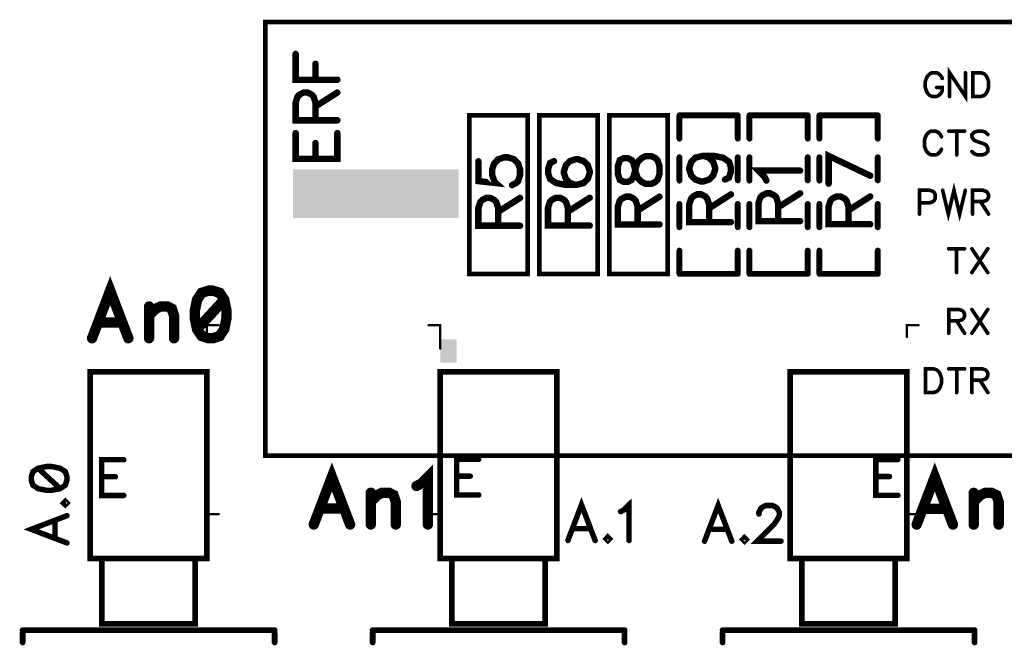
# Model space of a CAD drawing. Extents: x -4 to 99, y -4 to 139.
# Tile 2 of 14: x 19 to 62, y -4 to 23. Entities that reach past the tile are written whole.
import ezdxf

# ---------------------------------------------------------------- set-up
doc = ezdxf.new("R2010")
doc.units = 0
doc.layers.add('Top_Silk', color=2, linetype='CONTINUOUS')

msp = doc.modelspace()

# ---------------------------------------------------------------- linework, layer by layer
at = {"layer": 'Top_Silk', "linetype": 'CONTINUOUS'}
for points, const_width in [([(65, 4.4006), (30.0012, 4.4006), (30.0012, 23), (65, 23), (65, 4.4006)], 0.2), ([(31.3027, 21.632), (31.3027, 20.5255), (33.0892, 20.5255)], 0.2745), ([(32.1537, 20.5255), (32.1537, 21.2055)], 0.2745), ([(59.0147, 20.5838), (58.9664, 20.6804), (58.8687, 20.7781), (58.7721, 20.8264), (58.5778, 20.8264), (58.4801, 20.7781), (58.3835, 20.6804), (58.3341, 20.5838), (58.2858, 20.4378), (58.2858, 20.1941), (58.3341, 20.0492), (58.3835, 19.9515), (58.4801, 19.8549), (58.5778, 19.8055), (58.7721, 19.8055), (58.8687, 19.8549), (58.9664, 19.9515), (59.0147, 20.0492), (59.0147, 20.1941), (58.7721, 20.1941)], 0.1569), ([(60.009, 20.8264), (60.009, 19.8055), (59.3284, 20.8264), (59.3284, 19.8055)], 0.1569), ([(60.3227, 20.8264), (60.3227, 19.8055), (60.663, 19.8055), (60.809, 19.8549), (60.9067, 19.9515), (60.955, 20.0492), (61.0033, 20.1941), (61.0033, 20.4378), (60.955, 20.5838), (60.9067, 20.6804), (60.809, 20.7781), (60.663, 20.8264), (60.3227, 20.8264)], 0.1569), ([(32.1537, 18.7854), (32.1537, 19.55), (32.0672, 19.8055), (31.9827, 19.8919), (31.8137, 19.9765), (31.6427, 19.9765), (31.4737, 19.8919), (31.3872, 19.8055), (31.3027, 19.55), (31.3027, 18.7854), (33.0892, 18.7854)], 0.2745), ([(32.1537, 19.3809), (33.0892, 19.9765)], 0.2745), ([(38.75, 12.1999), (41.25, 12.1999), (41.25, 19.0001), (38.75, 19.0001), (38.75, 12.1999)], 0.2), ([(41.75, 12.1999), (44.25, 12.1999), (44.25, 19.0001), (41.75, 19.0001), (41.75, 12.1999)], 0.2), ([(44.75, 12.1999), (47.25, 12.1999), (47.25, 19.0001), (44.75, 19.0001), (44.75, 12.1999)], 0.2), ([(47.75, 19.0001), (50.25, 19.0001)], 0.25), ([(47.75, 18.0002), (47.75, 19.0001)], 0.25), ([(50.25, 18.0002), (50.25, 19.0001)], 0.25), ([(50.75, 19.0001), (53.25, 19.0001)], 0.25), ([(50.75, 18.0002), (50.75, 19.0001)], 0.25), ([(53.25, 18.0002), (53.25, 19.0001)], 0.25), ([(53.75, 19.0001), (56.25, 19.0001)], 0.25), ([(53.75, 18.0002), (53.75, 19.0001)], 0.25), ([(56.25, 18.0002), (56.25, 19.0001)], 0.25), ([(31.3027, 18.2364), (31.3027, 17.1319), (33.0892, 17.1319), (33.0892, 18.2364)], 0.2745), ([(58.9797, 18.0791), (58.9314, 18.1757), (58.8337, 18.2734), (58.7371, 18.3217), (58.5428, 18.3217), (58.4451, 18.2734), (58.3485, 18.1757), (58.2991, 18.0791), (58.2508, 17.9331), (58.2508, 17.6894), (58.2991, 17.5445), (58.3485, 17.4468), (58.4451, 17.3502), (58.5428, 17.3008), (58.7371, 17.3008), (58.8337, 17.3502), (58.9314, 17.4468), (58.9797, 17.5445)], 0.1569), ([(59.2934, 18.3217), (59.974, 18.3217)], 0.1569), ([(59.6337, 18.3217), (59.6337, 17.3008)], 0.1569), ([(60.9683, 18.1757), (60.8717, 18.2734), (60.7257, 18.3217), (60.5314, 18.3217), (60.3854, 18.2734), (60.2877, 18.1757), (60.2877, 18.0791), (60.3371, 17.9814), (60.3854, 17.9331), (60.482, 17.8848), (60.774, 17.7871), (60.8717, 17.7388), (60.92, 17.6894), (60.9683, 17.5928), (60.9683, 17.4468), (60.8717, 17.3502), (60.7257, 17.3008), (60.5314, 17.3008), (60.3854, 17.3502), (60.2877, 17.4468)], 0.1569), ([(32.1537, 17.1319), (32.1537, 17.8119)], 0.2745), ([(39.1344, 17.027), (39.1344, 16.1779), (39.899, 16.0934), (39.8144, 16.1779), (39.728, 16.4334), (39.728, 16.687), (39.8144, 16.9425), (39.9835, 17.1134), (40.239, 17.198), (40.408, 17.198), (40.6635, 17.1134), (40.8345, 16.9425), (40.919, 16.687), (40.919, 16.4334), (40.8345, 16.1779), (40.748, 16.0934), (40.579, 16.0069)], 0.2745), ([(45.1122, 16.4849), (45.1967, 16.2314), (45.3657, 16.1449), (45.5367, 16.1449), (45.7057, 16.2314), (45.7922, 16.4004), (45.8767, 16.7404), (45.9612, 16.9959), (46.1322, 17.1649), (46.3012, 17.2495), (46.5567, 17.2495), (46.7258, 17.1649), (46.8122, 17.0804), (46.8968, 16.8249), (46.8968, 16.4849), (46.8122, 16.2314), (46.7258, 16.1449), (46.5567, 16.0604), (46.3012, 16.0604), (46.1322, 16.1449), (45.9612, 16.3159), (45.8767, 16.5694), (45.7922, 16.9094), (45.7057, 17.0804), (45.5367, 17.1649), (45.3657, 17.1649), (45.1967, 17.0804), (45.1122, 16.8249), (45.1122, 16.4849)], 0.2745), ([(47.75, 16.1995), (47.75, 17.2005)], 0.25), ([(48.7677, 17.2666), (49.0232, 17.1802), (49.1942, 17.0111), (49.2787, 16.7556), (49.2787, 16.6711), (49.1942, 16.4156), (49.0232, 16.2466), (48.7677, 16.1601), (48.6832, 16.1601), (48.4277, 16.2466), (48.2587, 16.4156), (48.1742, 16.6711), (48.1742, 16.7556), (48.2587, 17.0111), (48.4277, 17.1802), (48.7677, 17.2666), (49.1942, 17.2666), (49.6187, 17.1802), (49.8742, 17.0111), (49.9587, 16.7556), (49.9587, 16.5866), (49.8742, 16.3311), (49.7032, 16.2466)], 0.2745), ([(50.25, 16.2105), (50.25, 17.2005)], 0.25), ([(50.75, 16.1995), (50.75, 17.2005)], 0.25), ([(53.25, 16.2105), (53.25, 17.2005)], 0.25), ([(53.75, 16.1995), (53.75, 17.2005)], 0.25), ([(55.93, 16.4091), (54.1454, 17.2602), (54.1454, 16.0691)], 0.2745), ([(56.25, 16.2105), (56.25, 17.2005)], 0.25), ([(42.3746, 17.0338), (42.2055, 16.9493), (42.121, 16.6938), (42.121, 16.5248), (42.2055, 16.2693), (42.461, 16.0983), (42.8856, 16.0138), (43.3101, 16.0138), (43.6501, 16.0983), (43.8211, 16.2693), (43.9056, 16.5248), (43.9056, 16.6093), (43.8211, 16.8628), (43.6501, 17.0338), (43.3946, 17.1183), (43.3101, 17.1183), (43.0546, 17.0338), (42.8856, 16.8628), (42.801, 16.6093), (42.801, 16.5248), (42.8856, 16.2693), (43.0546, 16.0983), (43.3101, 16.0138)], 0.2745), ([(51.4775, 16.2023), (51.391, 16.3733), (51.1375, 16.6288), (52.922, 16.6288)], 0.2745), ([(59.0316, 15.7856), (59.2753, 14.7647), (59.5179, 15.7856), (59.7605, 14.7647), (60.0042, 15.7856)], 0.1569), ([(45.9612, 14.3204), (45.9612, 15.0849), (45.8748, 15.3404), (45.7902, 15.4269), (45.6212, 15.5114), (45.4502, 15.5114), (45.2812, 15.4269), (45.1947, 15.3404), (45.1102, 15.0849), (45.1102, 14.3204), (46.8968, 14.3204)], 0.2745), ([(45.9612, 14.9159), (46.8968, 15.5114)], 0.2745), ([(49.0232, 14.4201), (49.0232, 15.1846), (48.9367, 15.4401), (48.8522, 15.5266), (48.6832, 15.6111), (48.5122, 15.6111), (48.3432, 15.5266), (48.2567, 15.4401), (48.1722, 15.1846), (48.1722, 14.4201), (49.9587, 14.4201)], 0.2745), ([(49.0232, 15.0156), (49.9587, 15.6111)], 0.2745), ([(51.9865, 14.4622), (51.9865, 15.2268), (51.9, 15.4823), (51.8155, 15.5687), (51.6465, 15.6532), (51.4755, 15.6532), (51.3065, 15.5687), (51.22, 15.4823), (51.1355, 15.2268), (51.1355, 14.4622), (52.922, 14.4622)], 0.2745), ([(51.9865, 15.0577), (52.922, 15.6532)], 0.2745), ([(54.9945, 14.3291), (54.9945, 15.0936), (54.908, 15.3491), (54.8235, 15.4356), (54.6545, 15.5201), (54.4835, 15.5201), (54.3144, 15.4356), (54.228, 15.3491), (54.1435, 15.0936), (54.1435, 14.3291), (55.93, 14.3291)], 0.2745), ([(54.9945, 14.9246), (55.93, 15.5201)], 0.2745), ([(58.0373, 15.251), (58.4753, 15.251), (58.6202, 15.2993), (58.6696, 15.3487), (58.7179, 15.4453), (58.7179, 15.5913), (58.6696, 15.6879), (58.6202, 15.7373), (58.4753, 15.7856), (58.0373, 15.7856), (58.0373, 14.7647)], 0.1569), ([(60.3179, 15.2993), (60.7548, 15.2993), (60.9008, 15.3487), (60.9502, 15.397), (60.9985, 15.4936), (60.9985, 15.5913), (60.9502, 15.6879), (60.9008, 15.7373), (60.7548, 15.7856), (60.3179, 15.7856), (60.3179, 14.7647)], 0.1569), ([(39.9835, 14.2669), (39.9835, 15.0314), (39.897, 15.2869), (39.8125, 15.3734), (39.6435, 15.4579), (39.4725, 15.4579), (39.3034, 15.3734), (39.217, 15.2869), (39.1325, 15.0314), (39.1325, 14.2669), (40.919, 14.2669)], 0.2745), ([(39.9835, 14.8624), (40.919, 15.4579)], 0.2745), ([(42.9701, 14.2738), (42.9701, 15.0383), (42.8836, 15.2938), (42.7991, 15.3803), (42.6301, 15.4648), (42.4591, 15.4648), (42.29, 15.3803), (42.2036, 15.2938), (42.1191, 15.0383), (42.1191, 14.2738), (43.9056, 14.2738)], 0.2745), ([(42.9701, 14.8693), (43.9056, 15.4648)], 0.2745), ([(47.75, 14.1997), (47.75, 15.1996)], 0.25), ([(50.25, 14.1997), (50.25, 15.1996)], 0.25), ([(50.75, 14.1997), (50.75, 15.1996)], 0.25), ([(53.25, 14.1997), (53.25, 15.1996)], 0.25), ([(53.75, 14.1997), (53.75, 15.1996)], 0.25), ([(56.25, 14.1997), (56.25, 15.1996)], 0.25), ([(60.6582, 15.2993), (60.9985, 14.7647)], 0.1569), ([(47.75, 12.1999), (47.75, 13.1998)], 0.25), ([(50.25, 12.1999), (50.25, 13.1998)], 0.25), ([(50.75, 12.1999), (50.75, 13.1998)], 0.25), ([(53.25, 12.1999), (53.25, 13.1998)], 0.25), ([(53.75, 12.1999), (53.75, 13.1998)], 0.25), ([(56.25, 12.1999), (56.25, 13.1998)], 0.25), ([(59.2903, 13.2785), (59.9709, 13.2785)], 0.1569), ([(59.6306, 13.2785), (59.6306, 12.2576)], 0.1569), ([(60.2846, 13.2785), (60.9652, 12.2576)], 0.1569), ([(60.9652, 13.2785), (60.2846, 12.2576)], 0.1569), ([(47.75, 12.1999), (50.25, 12.1999)], 0.25), ([(50.75, 12.1999), (53.25, 12.1999)], 0.25), ([(53.75, 12.1999), (56.25, 12.1999)], 0.25), ([(24.1325, 9.4417), (23.3531, 11.4834), (22.5759, 9.4417)], 0.4444), ([(27.5635, 11.4812), (27.2715, 11.3846), (27.076, 11.0926), (26.9795, 10.6074), (26.9795, 10.3154), (27.076, 9.8303), (27.2715, 9.5383), (27.5635, 9.4417), (27.7566, 9.4417), (28.0486, 9.5383), (28.2418, 9.8303), (28.3406, 10.3154), (28.3406, 10.6074), (28.2418, 11.0926), (28.0486, 11.3846), (27.7566, 11.4812), (27.5635, 11.4812)], 0.4444), ([(25.0214, 10.8029), (25.0214, 9.4417)], 0.4444), ([(25.0214, 10.4143), (25.3134, 10.7063), (25.5088, 10.8029), (25.7986, 10.8029), (25.994, 10.7063), (26.0906, 10.4143), (26.0906, 9.4417)], 0.4444), ([(28.2418, 11.0926), (27.076, 9.8303)], 0.4444), ([(59.2903, 10.1886), (59.7271, 10.1886), (59.8731, 10.238), (59.9226, 10.2863), (59.9709, 10.3829), (59.9709, 10.4806), (59.9226, 10.5772), (59.8731, 10.6266), (59.7271, 10.6749), (59.2903, 10.6749), (59.2903, 9.654)], 0.1569), ([(60.2846, 10.6749), (60.9652, 9.654)], 0.1569), ([(60.9652, 10.6749), (60.2846, 9.654)], 0.1569), ([(22.8679, 10.1223), (23.8405, 10.1223)], 0.4444), ([(59.6306, 10.1886), (59.9709, 9.654)], 0.1569), ([(27.9997, 10), (27.5, 10), (27.5, 9.5002)], 0.1), ([(37.0005, 10), (37.5002, 10), (37.5002, 8.9997), (37.5002, 8.9997)], 0.1), ([(57.9997, 10), (57.5, 10), (57.5, 9.5002)], 0.1), ([(22.4987, -0.0001), (27.498, -0.0001), (27.498, 7.9992), (22.4987, 7.9992), (22.4987, -0.0001)], 0.25), ([(37.4987, -0.0001), (42.498, -0.0001), (42.498, 7.9992), (37.4987, 7.9992), (37.4987, -0.0001)], 0.25), ([(52.4987, -0.0001), (57.498, -0.0001), (57.498, 7.9992), (52.4987, 7.9992), (52.4987, -0.0001)], 0.25), ([(58.2998, 8.1316), (58.2998, 7.1107), (58.6401, 7.1107), (58.7861, 7.1601), (58.8838, 7.2567), (58.9321, 7.3544), (58.9804, 7.4993), (58.9804, 7.743), (58.9321, 7.889), (58.8838, 7.9856), (58.7861, 8.0833), (58.6401, 8.1316), (58.2998, 8.1316)], 0.1569), ([(59.2941, 8.1316), (59.9747, 8.1316)], 0.1569), ([(59.6344, 8.1316), (59.6344, 7.1107)], 0.1569), ([(60.2884, 7.6453), (60.7253, 7.6453), (60.8713, 7.6947), (60.9207, 7.743), (60.969, 7.8396), (60.969, 7.9373), (60.9207, 8.0339), (60.8713, 8.0833), (60.7253, 8.1316), (60.2884, 8.1316), (60.2884, 7.1107)], 0.1569), ([(60.6287, 7.6453), (60.969, 7.1107)], 0.1569), ([(23.9362, 4.2325), (22.9895, 4.2325), (22.9895, 2.7012), (23.9362, 2.7012)], 0.2353), ([(39.1499, 4.255), (38.2031, 4.255), (38.2031, 2.7237), (39.1499, 2.7237)], 0.2353), ([(57.1151, 4.2394), (56.1683, 4.2394), (56.1683, 2.7081), (57.1151, 2.7081)], 0.2353), ([(19.971, 3.3583), (20.0434, 3.1393), (20.2624, 2.9928), (20.6263, 2.9203), (20.8453, 2.9203), (21.2091, 2.9928), (21.4281, 3.1393), (21.5006, 3.3583), (21.5006, 3.5032), (21.4281, 3.7222), (21.2091, 3.8671), (20.8453, 3.9412), (20.6263, 3.9412), (20.2624, 3.8671), (20.0434, 3.7222), (19.971, 3.5032), (19.971, 3.3583)], 0.2353), ([(20.2624, 3.8671), (21.2091, 2.9928)], 0.2353), ([(33.6355, 1.4553), (32.8561, 3.497), (32.079, 1.4553)], 0.4444), ([(36.4825, 3.1062), (36.6779, 3.205), (36.9699, 3.4948), (36.9699, 1.4553)], 0.4444), ([(59.4749, 1.4506), (58.6955, 3.4923), (57.9183, 1.4506)], 0.4444), ([(22.9895, 3.5031), (23.5724, 3.5031)], 0.2353), ([(38.2031, 3.5255), (38.786, 3.5255)], 0.2353), ([(56.1683, 3.51), (56.7512, 3.51)], 0.2353), ([(34.5244, 2.8165), (34.5244, 1.4553)], 0.4444), ([(34.5244, 2.4279), (34.8164, 2.7199), (35.0118, 2.8165), (35.3016, 2.8165), (35.497, 2.7199), (35.5936, 2.4279), (35.5936, 1.4553)], 0.4444), ([(60.3638, 2.8117), (60.3638, 1.4506)], 0.4444), ([(60.3638, 2.4231), (60.6558, 2.7151), (60.8512, 2.8117), (61.1409, 2.8117), (61.3363, 2.7151), (61.4329, 2.4231), (61.4329, 1.4506)], 0.4444), ([(21.354, 2.3756), (21.4281, 2.3032), (21.5006, 2.3756), (21.4281, 2.4497), (21.354, 2.3756)], 0.2353), ([(44.1378, 0.7696), (43.5533, 2.3009), (42.9704, 0.7696)], 0.2353), ([(45.2256, 2.0077), (45.3721, 2.0819), (45.5911, 2.2992), (45.5911, 0.7696)], 0.2353), ([(49.9949, 0.7406), (49.4104, 2.2719), (48.8275, 0.7406)], 0.2353), ([(27.5, 2.3998), (27.5, 1.9), (27.9997, 1.9)], 0.1), ([(32.371, 2.1359), (33.3435, 2.1359)], 0.4444), ([(37.0005, 1.9), (37.5002, 1.9), (37.5002, 2.3998)], 0.1), ([(51.1568, 1.9063), (51.1568, 1.9788), (51.2292, 2.1253), (51.3017, 2.1978), (51.4482, 2.2702), (51.7397, 2.2702), (51.8845, 2.1978), (51.957, 2.1253), (52.0311, 1.9788), (52.0311, 1.8339), (51.957, 1.6873), (51.8121, 1.47), (51.0827, 0.7406), (52.1035, 0.7406)], 0.2353), ([(57.5, 2.3998), (57.5, 1.9), (57.9997, 1.9)], 0.1), ([(58.2103, 2.1311), (59.1829, 2.1311)], 0.4444), ([(21.5006, 1.8326), (19.9693, 1.248), (21.5006, 0.6652)], 0.2353), ([(20.9901, 0.8842), (20.9901, 1.6136)], 0.2353), ([(43.1894, 1.28), (43.9188, 1.28)], 0.2353), ([(49.0465, 1.251), (49.7759, 1.251)], 0.2353), ([(44.6808, 0.9161), (44.6084, 0.842), (44.6808, 0.7696), (44.755, 0.842), (44.6808, 0.9161)], 0.2353), ([(50.5379, 0.8871), (50.4655, 0.813), (50.5379, 0.7406), (50.6121, 0.813), (50.5379, 0.8871)], 0.2353), ([(26.998, -0.0001), (22.9988, -0.0001), (22.9988, -2.8006), (26.998, -2.8006), (26.998, -0.0001)], 0.25), ([(41.998, -0.0001), (37.9988, -0.0001), (37.9988, -2.8006), (41.998, -2.8006), (41.998, -0.0001)], 0.25), ([(56.998, -0.0001), (52.9988, -0.0001), (52.9988, -2.8006), (56.998, -2.8006), (56.998, -0.0001)], 0.25), ([(19.6, -3.0773), (30.4, -3.0773)], 0.25), ([(34.6, -3.0773), (45.4, -3.0773)], 0.25), ([(49.6, -3.0773), (60.4, -3.0773)], 0.25), ([(19.6, -3.1991), (19.6, -3.6)], 0.25), ([(30.4, -3.1991), (30.4, -3.6)], 0.25), ([(34.6, -3.1991), (34.6, -3.6)], 0.25), ([(45.4, -3.1991), (45.4, -3.6)], 0.25), ([(49.6, -3.1991), (49.6, -3.6)], 0.25), ([(60.4, -3.1991), (60.4, -3.6)], 0.25)]:
    msp.add_lwpolyline(points, dxfattribs=dict(at, const_width=const_width))
for points, const_width in [([(31.2341, 21.632, 1), (31.3713, 21.632, 1), (31.2341, 21.632, 1)], 0.1373), ([(32.0851, 21.2055, 1), (32.2223, 21.2055, 1), (32.0851, 21.2055, 1)], 0.1373), ([(59.9698, 20.8264, 1), (60.0482, 20.8264, 1), (59.9698, 20.8264, 1)], 0.0784), ([(60.2835, 20.8264, 1), (60.3619, 20.8264, 1), (60.2835, 20.8264, 1)], 0.0784), ([(32.0851, 20.5255, 1), (32.2223, 20.5255, 1), (32.0851, 20.5255, 1)], 0.1373), ([(33.0206, 20.5255, 1), (33.1579, 20.5255, 1), (33.0206, 20.5255, 1)], 0.1373), ([(58.7329, 20.1941, 1), (58.8113, 20.1941, 1), (58.7329, 20.1941, 1)], 0.0784), ([(58.9755, 20.5838, 1), (59.0539, 20.5838, 1), (58.9755, 20.5838, 1)], 0.0784), ([(33.0206, 19.9765, 1), (33.1579, 19.9765, 1), (33.0206, 19.9765, 1)], 0.1373), ([(59.2892, 19.8055, 1), (59.3676, 19.8055, 1), (59.2892, 19.8055, 1)], 0.0784), ([(32.0851, 19.3809, 1), (32.2223, 19.3809, 1), (32.0851, 19.3809, 1)], 0.1373), ([(47.6875, 19.0001, 1), (47.8125, 19.0001, 1), (47.6875, 19.0001, 1)], 0.125), ([(47.6875, 19.0001, 1), (47.8125, 19.0001, 1), (47.6875, 19.0001, 1)], 0.125), ([(50.1875, 19.0001, 1), (50.3125, 19.0001, 1), (50.1875, 19.0001, 1)], 0.125), ([(50.1875, 19.0001, 1), (50.3125, 19.0001, 1), (50.1875, 19.0001, 1)], 0.125), ([(50.6875, 19.0001, 1), (50.8125, 19.0001, 1), (50.6875, 19.0001, 1)], 0.125), ([(50.6875, 19.0001, 1), (50.8125, 19.0001, 1), (50.6875, 19.0001, 1)], 0.125), ([(53.1875, 19.0001, 1), (53.3125, 19.0001, 1), (53.1875, 19.0001, 1)], 0.125), ([(53.1875, 19.0001, 1), (53.3125, 19.0001, 1), (53.1875, 19.0001, 1)], 0.125), ([(53.6875, 19.0001, 1), (53.8125, 19.0001, 1), (53.6875, 19.0001, 1)], 0.125), ([(53.6875, 19.0001, 1), (53.8125, 19.0001, 1), (53.6875, 19.0001, 1)], 0.125), ([(56.1875, 19.0001, 1), (56.3125, 19.0001, 1), (56.1875, 19.0001, 1)], 0.125), ([(56.1875, 19.0001, 1), (56.3125, 19.0001, 1), (56.1875, 19.0001, 1)], 0.125), ([(32.0851, 18.7854, 1), (32.2223, 18.7854, 1), (32.0851, 18.7854, 1)], 0.1373), ([(33.0206, 18.7854, 1), (33.1579, 18.7854, 1), (33.0206, 18.7854, 1)], 0.1373), ([(31.2341, 18.2364, 1), (31.3713, 18.2364, 1), (31.2341, 18.2364, 1)], 0.1373), ([(33.0206, 18.2364, 1), (33.1579, 18.2364, 1), (33.0206, 18.2364, 1)], 0.1373), ([(58.9405, 18.0791, 1), (59.0189, 18.0791, 1), (58.9405, 18.0791, 1)], 0.0784), ([(59.2542, 18.3217, 1), (59.3326, 18.3217, 1), (59.2542, 18.3217, 1)], 0.0784), ([(59.5945, 18.3217, 1), (59.6729, 18.3217, 1), (59.5945, 18.3217, 1)], 0.0784), ([(59.9348, 18.3217, 1), (60.0132, 18.3217, 1), (59.9348, 18.3217, 1)], 0.0784), ([(60.9291, 18.1757, 1), (61.0075, 18.1757, 1), (60.9291, 18.1757, 1)], 0.0784), ([(32.0851, 17.8119, 1), (32.2223, 17.8119, 1), (32.0851, 17.8119, 1)], 0.1373), ([(47.6875, 18.0002, 1), (47.8125, 18.0002, 1), (47.6875, 18.0002, 1)], 0.125), ([(50.1875, 18.0002, 1), (50.3125, 18.0002, 1), (50.1875, 18.0002, 1)], 0.125), ([(50.6875, 18.0002, 1), (50.8125, 18.0002, 1), (50.6875, 18.0002, 1)], 0.125), ([(53.1875, 18.0002, 1), (53.3125, 18.0002, 1), (53.1875, 18.0002, 1)], 0.125), ([(53.6875, 18.0002, 1), (53.8125, 18.0002, 1), (53.6875, 18.0002, 1)], 0.125), ([(56.1875, 18.0002, 1), (56.3125, 18.0002, 1), (56.1875, 18.0002, 1)], 0.125), ([(47.6875, 17.2005, 1), (47.8125, 17.2005, 1), (47.6875, 17.2005, 1)], 0.125), ([(48.6991, 17.2666, 1), (48.8363, 17.2666, 1), (48.6991, 17.2666, 1)], 0.1373), ([(50.1875, 17.2005, 1), (50.3125, 17.2005, 1), (50.1875, 17.2005, 1)], 0.125), ([(50.6875, 17.2005, 1), (50.8125, 17.2005, 1), (50.6875, 17.2005, 1)], 0.125), ([(53.1875, 17.2005, 1), (53.3125, 17.2005, 1), (53.1875, 17.2005, 1)], 0.125), ([(53.6875, 17.2005, 1), (53.8125, 17.2005, 1), (53.6875, 17.2005, 1)], 0.125), ([(56.1875, 17.2005, 1), (56.3125, 17.2005, 1), (56.1875, 17.2005, 1)], 0.125), ([(58.9405, 17.5445, 1), (59.0189, 17.5445, 1), (58.9405, 17.5445, 1)], 0.0784), ([(59.5945, 17.3008, 1), (59.6729, 17.3008, 1), (59.5945, 17.3008, 1)], 0.0784), ([(60.2485, 17.4468, 1), (60.3269, 17.4468, 1), (60.2485, 17.4468, 1)], 0.0784), ([(32.0851, 17.1319, 1), (32.2223, 17.1319, 1), (32.0851, 17.1319, 1)], 0.1373), ([(39.0658, 17.027, 1), (39.203, 17.027, 1), (39.0658, 17.027, 1)], 0.1373), ([(42.3059, 17.0338, 1), (42.4432, 17.0338, 1), (42.3059, 17.0338, 1)], 0.1373), ([(45.0436, 16.4849, 1), (45.1808, 16.4849, 1), (45.0436, 16.4849, 1)], 0.1373), ([(52.8534, 16.6288, 1), (52.9906, 16.6288, 1), (52.8534, 16.6288, 1)], 0.1373), ([(55.8614, 16.4091, 1), (55.9986, 16.4091, 1), (55.8614, 16.4091, 1)], 0.1373), ([(40.5103, 16.0069, 1), (40.6476, 16.0069, 1), (40.5103, 16.0069, 1)], 0.1373), ([(43.2414, 16.0138, 1), (43.3787, 16.0138, 1), (43.2414, 16.0138, 1)], 0.1373), ([(47.6875, 16.1995, 1), (47.8125, 16.1995, 1), (47.6875, 16.1995, 1)], 0.125), ([(49.6346, 16.2466, 1), (49.7718, 16.2466, 1), (49.6346, 16.2466, 1)], 0.1373), ([(50.1875, 16.2105, 1), (50.3125, 16.2105, 1), (50.1875, 16.2105, 1)], 0.125), ([(50.6875, 16.1995, 1), (50.8125, 16.1995, 1), (50.6875, 16.1995, 1)], 0.125), ([(51.4088, 16.2023, 1), (51.5461, 16.2023, 1), (51.4088, 16.2023, 1)], 0.1373), ([(53.1875, 16.2105, 1), (53.3125, 16.2105, 1), (53.1875, 16.2105, 1)], 0.125), ([(53.6875, 16.1995, 1), (53.8125, 16.1995, 1), (53.6875, 16.1995, 1)], 0.125), ([(54.0768, 16.0691, 1), (54.214, 16.0691, 1), (54.0768, 16.0691, 1)], 0.1373), ([(56.1875, 16.2105, 1), (56.3125, 16.2105, 1), (56.1875, 16.2105, 1)], 0.125), ([(46.8281, 15.5114, 1), (46.9654, 15.5114, 1), (46.8281, 15.5114, 1)], 0.1373), ([(49.8901, 15.6111, 1), (50.0273, 15.6111, 1), (49.8901, 15.6111, 1)], 0.1373), ([(52.8534, 15.6532, 1), (52.9906, 15.6532, 1), (52.8534, 15.6532, 1)], 0.1373), ([(55.8614, 15.5201, 1), (55.9986, 15.5201, 1), (55.8614, 15.5201, 1)], 0.1373), ([(58.9924, 15.7856, 1), (59.0708, 15.7856, 1), (58.9924, 15.7856, 1)], 0.0784), ([(59.965, 15.7856, 1), (60.0434, 15.7856, 1), (59.965, 15.7856, 1)], 0.0784), ([(40.8504, 15.4579, 1), (40.9876, 15.4579, 1), (40.8504, 15.4579, 1)], 0.1373), ([(43.837, 15.4648, 1), (43.9742, 15.4648, 1), (43.837, 15.4648, 1)], 0.1373), ([(47.6875, 15.1996, 1), (47.8125, 15.1996, 1), (47.6875, 15.1996, 1)], 0.125), ([(50.1875, 15.1996, 1), (50.3125, 15.1996, 1), (50.1875, 15.1996, 1)], 0.125), ([(50.6875, 15.1996, 1), (50.8125, 15.1996, 1), (50.6875, 15.1996, 1)], 0.125), ([(51.9179, 15.0577, 1), (52.0551, 15.0577, 1), (51.9179, 15.0577, 1)], 0.1373), ([(53.1875, 15.1996, 1), (53.3125, 15.1996, 1), (53.1875, 15.1996, 1)], 0.125), ([(53.6875, 15.1996, 1), (53.8125, 15.1996, 1), (53.6875, 15.1996, 1)], 0.125), ([(56.1875, 15.1996, 1), (56.3125, 15.1996, 1), (56.1875, 15.1996, 1)], 0.125), ([(57.9981, 15.251, 1), (58.0765, 15.251, 1), (57.9981, 15.251, 1)], 0.0784), ([(60.2787, 15.2993, 1), (60.3572, 15.2993, 1), (60.2787, 15.2993, 1)], 0.0784), ([(60.619, 15.2993, 1), (60.6974, 15.2993, 1), (60.619, 15.2993, 1)], 0.0784), ([(39.9148, 14.8624, 1), (40.0521, 14.8624, 1), (39.9148, 14.8624, 1)], 0.1373), ([(42.9014, 14.8693, 1), (43.0387, 14.8693, 1), (42.9014, 14.8693, 1)], 0.1373), ([(45.8926, 14.9159, 1), (46.0299, 14.9159, 1), (45.8926, 14.9159, 1)], 0.1373), ([(48.9546, 15.0156, 1), (49.0918, 15.0156, 1), (48.9546, 15.0156, 1)], 0.1373), ([(54.9258, 14.9246, 1), (55.0631, 14.9246, 1), (54.9258, 14.9246, 1)], 0.1373), ([(57.9981, 14.7647, 1), (58.0765, 14.7647, 1), (57.9981, 14.7647, 1)], 0.0784), ([(60.2787, 14.7647, 1), (60.3572, 14.7647, 1), (60.2787, 14.7647, 1)], 0.0784), ([(60.9593, 14.7647, 1), (61.0377, 14.7647, 1), (60.9593, 14.7647, 1)], 0.0784), ([(39.9148, 14.2669, 1), (40.0521, 14.2669, 1), (39.9148, 14.2669, 1)], 0.1373), ([(40.8504, 14.2669, 1), (40.9876, 14.2669, 1), (40.8504, 14.2669, 1)], 0.1373), ([(42.9014, 14.2738, 1), (43.0387, 14.2738, 1), (42.9014, 14.2738, 1)], 0.1373), ([(43.837, 14.2738, 1), (43.9742, 14.2738, 1), (43.837, 14.2738, 1)], 0.1373), ([(45.8926, 14.3204, 1), (46.0299, 14.3204, 1), (45.8926, 14.3204, 1)], 0.1373), ([(46.8281, 14.3204, 1), (46.9654, 14.3204, 1), (46.8281, 14.3204, 1)], 0.1373), ([(48.9546, 14.4201, 1), (49.0918, 14.4201, 1), (48.9546, 14.4201, 1)], 0.1373), ([(49.8901, 14.4201, 1), (50.0273, 14.4201, 1), (49.8901, 14.4201, 1)], 0.1373), ([(51.9179, 14.4622, 1), (52.0551, 14.4622, 1), (51.9179, 14.4622, 1)], 0.1373), ([(52.8534, 14.4622, 1), (52.9906, 14.4622, 1), (52.8534, 14.4622, 1)], 0.1373), ([(54.9258, 14.3291, 1), (55.0631, 14.3291, 1), (54.9258, 14.3291, 1)], 0.1373), ([(55.8614, 14.3291, 1), (55.9986, 14.3291, 1), (55.8614, 14.3291, 1)], 0.1373), ([(47.6875, 14.1997, 1), (47.8125, 14.1997, 1), (47.6875, 14.1997, 1)], 0.125), ([(50.1875, 14.1997, 1), (50.3125, 14.1997, 1), (50.1875, 14.1997, 1)], 0.125), ([(50.6875, 14.1997, 1), (50.8125, 14.1997, 1), (50.6875, 14.1997, 1)], 0.125), ([(53.1875, 14.1997, 1), (53.3125, 14.1997, 1), (53.1875, 14.1997, 1)], 0.125), ([(53.6875, 14.1997, 1), (53.8125, 14.1997, 1), (53.6875, 14.1997, 1)], 0.125), ([(56.1875, 14.1997, 1), (56.3125, 14.1997, 1), (56.1875, 14.1997, 1)], 0.125), ([(47.6875, 13.1998, 1), (47.8125, 13.1998, 1), (47.6875, 13.1998, 1)], 0.125), ([(50.1875, 13.1998, 1), (50.3125, 13.1998, 1), (50.1875, 13.1998, 1)], 0.125), ([(50.6875, 13.1998, 1), (50.8125, 13.1998, 1), (50.6875, 13.1998, 1)], 0.125), ([(53.1875, 13.1998, 1), (53.3125, 13.1998, 1), (53.1875, 13.1998, 1)], 0.125), ([(53.6875, 13.1998, 1), (53.8125, 13.1998, 1), (53.6875, 13.1998, 1)], 0.125), ([(56.1875, 13.1998, 1), (56.3125, 13.1998, 1), (56.1875, 13.1998, 1)], 0.125), ([(59.2511, 13.2785, 1), (59.3295, 13.2785, 1), (59.2511, 13.2785, 1)], 0.0784), ([(59.5913, 13.2785, 1), (59.6698, 13.2785, 1), (59.5913, 13.2785, 1)], 0.0784), ([(59.9316, 13.2785, 1), (60.0101, 13.2785, 1), (59.9316, 13.2785, 1)], 0.0784), ([(60.2454, 13.2785, 1), (60.3238, 13.2785, 1), (60.2454, 13.2785, 1)], 0.0784), ([(60.926, 13.2785, 1), (61.0044, 13.2785, 1), (60.926, 13.2785, 1)], 0.0784), ([(47.6875, 12.1999, 1), (47.8125, 12.1999, 1), (47.6875, 12.1999, 1)], 0.125), ([(47.6875, 12.1999, 1), (47.8125, 12.1999, 1), (47.6875, 12.1999, 1)], 0.125), ([(50.1875, 12.1999, 1), (50.3125, 12.1999, 1), (50.1875, 12.1999, 1)], 0.125), ([(50.1875, 12.1999, 1), (50.3125, 12.1999, 1), (50.1875, 12.1999, 1)], 0.125), ([(50.6875, 12.1999, 1), (50.8125, 12.1999, 1), (50.6875, 12.1999, 1)], 0.125), ([(50.6875, 12.1999, 1), (50.8125, 12.1999, 1), (50.6875, 12.1999, 1)], 0.125), ([(53.1875, 12.1999, 1), (53.3125, 12.1999, 1), (53.1875, 12.1999, 1)], 0.125), ([(53.1875, 12.1999, 1), (53.3125, 12.1999, 1), (53.1875, 12.1999, 1)], 0.125), ([(53.6875, 12.1999, 1), (53.8125, 12.1999, 1), (53.6875, 12.1999, 1)], 0.125), ([(53.6875, 12.1999, 1), (53.8125, 12.1999, 1), (53.6875, 12.1999, 1)], 0.125), ([(56.1875, 12.1999, 1), (56.3125, 12.1999, 1), (56.1875, 12.1999, 1)], 0.125), ([(56.1875, 12.1999, 1), (56.3125, 12.1999, 1), (56.1875, 12.1999, 1)], 0.125), ([(59.5913, 12.2576, 1), (59.6698, 12.2576, 1), (59.5913, 12.2576, 1)], 0.0784), ([(60.2454, 12.2576, 1), (60.3238, 12.2576, 1), (60.2454, 12.2576, 1)], 0.0784), ([(60.926, 12.2576, 1), (61.0044, 12.2576, 1), (60.926, 12.2576, 1)], 0.0784), ([(27.4523, 11.4812, 1), (27.6746, 11.4812, 1), (27.4523, 11.4812, 1)], 0.2222), ([(24.9103, 10.8029, 1), (25.1325, 10.8029, 1), (24.9103, 10.8029, 1)], 0.2222), ([(28.1307, 11.0926, 1), (28.3529, 11.0926, 1), (28.1307, 11.0926, 1)], 0.2222), ([(24.9103, 10.4143, 1), (25.1325, 10.4143, 1), (24.9103, 10.4143, 1)], 0.2222), ([(60.2454, 10.6749, 1), (60.3238, 10.6749, 1), (60.2454, 10.6749, 1)], 0.0784), ([(60.926, 10.6749, 1), (61.0044, 10.6749, 1), (60.926, 10.6749, 1)], 0.0784), ([(22.7568, 10.1223, 1), (22.979, 10.1223, 1), (22.7568, 10.1223, 1)], 0.2222), ([(23.7294, 10.1223, 1), (23.9516, 10.1223, 1), (23.7294, 10.1223, 1)], 0.2222), ([(59.2511, 10.1886, 1), (59.3295, 10.1886, 1), (59.2511, 10.1886, 1)], 0.0784), ([(59.5913, 10.1886, 1), (59.6698, 10.1886, 1), (59.5913, 10.1886, 1)], 0.0784), ([(26.9649, 9.8303, 1), (27.1871, 9.8303, 1), (26.9649, 9.8303, 1)], 0.2222), ([(27.9747, 10, 1), (28.0247, 10, 1), (27.9747, 10, 1)], 0.05), ([(36.9755, 10, 1), (37.0255, 10, 1), (36.9755, 10, 1)], 0.05), ([(57.9747, 10, 1), (58.0247, 10, 1), (57.9747, 10, 1)], 0.05), ([(59.2511, 9.654, 1), (59.3295, 9.654, 1), (59.2511, 9.654, 1)], 0.0784), ([(59.9316, 9.654, 1), (60.0101, 9.654, 1), (59.9316, 9.654, 1)], 0.0784), ([(60.2454, 9.654, 1), (60.3238, 9.654, 1), (60.2454, 9.654, 1)], 0.0784), ([(60.926, 9.654, 1), (61.0044, 9.654, 1), (60.926, 9.654, 1)], 0.0784), ([(22.4648, 9.4417, 1), (22.687, 9.4417, 1), (22.4648, 9.4417, 1)], 0.2222), ([(24.0214, 9.4417, 1), (24.2436, 9.4417, 1), (24.0214, 9.4417, 1)], 0.2222), ([(24.9103, 9.4417, 1), (25.1325, 9.4417, 1), (24.9103, 9.4417, 1)], 0.2222), ([(25.9795, 9.4417, 1), (26.2017, 9.4417, 1), (25.9795, 9.4417, 1)], 0.2222), ([(27.475, 9.5002, 1), (27.525, 9.5002, 1), (27.475, 9.5002, 1)], 0.05), ([(57.475, 9.5002, 1), (57.525, 9.5002, 1), (57.475, 9.5002, 1)], 0.05), ([(37.4752, 8.9997, 1), (37.5252, 8.9997, 1), (37.4752, 8.9997, 1)], 0.05), ([(58.2606, 8.1316, 1), (58.339, 8.1316, 1), (58.2606, 8.1316, 1)], 0.0784), ([(59.2549, 8.1316, 1), (59.3333, 8.1316, 1), (59.2549, 8.1316, 1)], 0.0784), ([(59.5952, 8.1316, 1), (59.6736, 8.1316, 1), (59.5952, 8.1316, 1)], 0.0784), ([(59.9355, 8.1316, 1), (60.0139, 8.1316, 1), (59.9355, 8.1316, 1)], 0.0784), ([(60.2492, 7.6453, 1), (60.3276, 7.6453, 1), (60.2492, 7.6453, 1)], 0.0784), ([(60.5895, 7.6453, 1), (60.6679, 7.6453, 1), (60.5895, 7.6453, 1)], 0.0784), ([(59.5952, 7.1107, 1), (59.6736, 7.1107, 1), (59.5952, 7.1107, 1)], 0.0784), ([(60.2492, 7.1107, 1), (60.3276, 7.1107, 1), (60.2492, 7.1107, 1)], 0.0784), ([(60.9298, 7.1107, 1), (61.0082, 7.1107, 1), (60.9298, 7.1107, 1)], 0.0784), ([(23.8774, 4.2325, 1), (23.9951, 4.2325, 1), (23.8774, 4.2325, 1)], 0.1176), ([(39.0911, 4.255, 1), (39.2087, 4.255, 1), (39.0911, 4.255, 1)], 0.1176), ([(57.0563, 4.2394, 1), (57.1739, 4.2394, 1), (57.0563, 4.2394, 1)], 0.1176), ([(20.2036, 3.8671, 1), (20.3212, 3.8671, 1), (20.2036, 3.8671, 1)], 0.1176), ([(19.9121, 3.3583, 1), (20.0298, 3.3583, 1), (19.9121, 3.3583, 1)], 0.1176), ([(22.9307, 3.5031, 1), (23.0483, 3.5031, 1), (22.9307, 3.5031, 1)], 0.1176), ([(23.5135, 3.5031, 1), (23.6312, 3.5031, 1), (23.5135, 3.5031, 1)], 0.1176), ([(38.1443, 3.5255, 1), (38.262, 3.5255, 1), (38.1443, 3.5255, 1)], 0.1176), ([(38.7272, 3.5255, 1), (38.8448, 3.5255, 1), (38.7272, 3.5255, 1)], 0.1176), ([(56.1095, 3.51, 1), (56.2272, 3.51, 1), (56.1095, 3.51, 1)], 0.1176), ([(56.6924, 3.51, 1), (56.81, 3.51, 1), (56.6924, 3.51, 1)], 0.1176), ([(21.1503, 2.9928, 1), (21.268, 2.9928, 1), (21.1503, 2.9928, 1)], 0.1176), ([(34.4133, 2.8165, 1), (34.6355, 2.8165, 1), (34.4133, 2.8165, 1)], 0.2222), ([(36.3714, 3.1062, 1), (36.5936, 3.1062, 1), (36.3714, 3.1062, 1)], 0.2222), ([(60.2527, 2.8117, 1), (60.4749, 2.8117, 1), (60.2527, 2.8117, 1)], 0.2222), ([(23.8774, 2.7012, 1), (23.9951, 2.7012, 1), (23.8774, 2.7012, 1)], 0.1176), ([(34.4133, 2.4279, 1), (34.6355, 2.4279, 1), (34.4133, 2.4279, 1)], 0.2222), ([(39.0911, 2.7237, 1), (39.2087, 2.7237, 1), (39.0911, 2.7237, 1)], 0.1176), ([(57.0563, 2.7081, 1), (57.1739, 2.7081, 1), (57.0563, 2.7081, 1)], 0.1176), ([(60.2527, 2.4231, 1), (60.4749, 2.4231, 1), (60.2527, 2.4231, 1)], 0.2222), ([(21.2952, 2.3756, 1), (21.4128, 2.3756, 1), (21.2952, 2.3756, 1)], 0.1176), ([(27.475, 2.3998, 1), (27.525, 2.3998, 1), (27.475, 2.3998, 1)], 0.05), ([(32.2598, 2.1359, 1), (32.4821, 2.1359, 1), (32.2598, 2.1359, 1)], 0.2222), ([(33.2324, 2.1359, 1), (33.4547, 2.1359, 1), (33.2324, 2.1359, 1)], 0.2222), ([(37.4752, 2.3998, 1), (37.5252, 2.3998, 1), (37.4752, 2.3998, 1)], 0.05), ([(45.1667, 2.0077, 1), (45.2844, 2.0077, 1), (45.1667, 2.0077, 1)], 0.1176), ([(57.475, 2.3998, 1), (57.525, 2.3998, 1), (57.475, 2.3998, 1)], 0.05), ([(58.0992, 2.1311, 1), (58.3214, 2.1311, 1), (58.0992, 2.1311, 1)], 0.2222), ([(59.0718, 2.1311, 1), (59.294, 2.1311, 1), (59.0718, 2.1311, 1)], 0.2222), ([(20.9313, 1.6136, 1), (21.049, 1.6136, 1), (20.9313, 1.6136, 1)], 0.1176), ([(21.4418, 1.8326, 1), (21.5594, 1.8326, 1), (21.4418, 1.8326, 1)], 0.1176), ([(27.9747, 1.9, 1), (28.0247, 1.9, 1), (27.9747, 1.9, 1)], 0.05), ([(36.9755, 1.9, 1), (37.0255, 1.9, 1), (36.9755, 1.9, 1)], 0.05), ([(51.098, 1.9063, 1), (51.2156, 1.9063, 1), (51.098, 1.9063, 1)], 0.1176), ([(57.9747, 1.9, 1), (58.0247, 1.9, 1), (57.9747, 1.9, 1)], 0.05), ([(31.9678, 1.4553, 1), (32.1901, 1.4553, 1), (31.9678, 1.4553, 1)], 0.2222), ([(33.5244, 1.4553, 1), (33.7467, 1.4553, 1), (33.5244, 1.4553, 1)], 0.2222), ([(34.4133, 1.4553, 1), (34.6355, 1.4553, 1), (34.4133, 1.4553, 1)], 0.2222), ([(35.4825, 1.4553, 1), (35.7047, 1.4553, 1), (35.4825, 1.4553, 1)], 0.2222), ([(36.8588, 1.4553, 1), (37.081, 1.4553, 1), (36.8588, 1.4553, 1)], 0.2222), ([(43.1306, 1.28, 1), (43.2482, 1.28, 1), (43.1306, 1.28, 1)], 0.1176), ([(43.86, 1.28, 1), (43.9776, 1.28, 1), (43.86, 1.28, 1)], 0.1176), ([(48.9877, 1.251, 1), (49.1053, 1.251, 1), (48.9877, 1.251, 1)], 0.1176), ([(49.7171, 1.251, 1), (49.8347, 1.251, 1), (49.7171, 1.251, 1)], 0.1176), ([(57.8072, 1.4506, 1), (58.0294, 1.4506, 1), (57.8072, 1.4506, 1)], 0.2222), ([(59.3638, 1.4506, 1), (59.586, 1.4506, 1), (59.3638, 1.4506, 1)], 0.2222), ([(60.2527, 1.4506, 1), (60.4749, 1.4506, 1), (60.2527, 1.4506, 1)], 0.2222), ([(61.3218, 1.4506, 1), (61.544, 1.4506, 1), (61.3218, 1.4506, 1)], 0.2222), ([(20.9313, 0.8842, 1), (21.049, 0.8842, 1), (20.9313, 0.8842, 1)], 0.1176), ([(42.9116, 0.7696, 1), (43.0292, 0.7696, 1), (42.9116, 0.7696, 1)], 0.1176), ([(44.079, 0.7696, 1), (44.1966, 0.7696, 1), (44.079, 0.7696, 1)], 0.1176), ([(44.622, 0.9161, 1), (44.7397, 0.9161, 1), (44.622, 0.9161, 1)], 0.1176), ([(45.5323, 0.7696, 1), (45.6499, 0.7696, 1), (45.5323, 0.7696, 1)], 0.1176), ([(48.7687, 0.7406, 1), (48.8863, 0.7406, 1), (48.7687, 0.7406, 1)], 0.1176), ([(49.9361, 0.7406, 1), (50.0537, 0.7406, 1), (49.9361, 0.7406, 1)], 0.1176), ([(50.4791, 0.8871, 1), (50.5968, 0.8871, 1), (50.4791, 0.8871, 1)], 0.1176), ([(52.0447, 0.7406, 1), (52.1624, 0.7406, 1), (52.0447, 0.7406, 1)], 0.1176), ([(21.4418, 0.6652, 1), (21.5594, 0.6652, 1), (21.4418, 0.6652, 1)], 0.1176), ([(19.5375, -3.0773, 1), (19.6625, -3.0773, 1), (19.5375, -3.0773, 1)], 0.125), ([(30.3375, -3.0773, 1), (30.4625, -3.0773, 1), (30.3375, -3.0773, 1)], 0.125), ([(34.5375, -3.0773, 1), (34.6625, -3.0773, 1), (34.5375, -3.0773, 1)], 0.125), ([(45.3375, -3.0773, 1), (45.4625, -3.0773, 1), (45.3375, -3.0773, 1)], 0.125), ([(49.5375, -3.0773, 1), (49.6625, -3.0773, 1), (49.5375, -3.0773, 1)], 0.125), ([(60.3375, -3.0773, 1), (60.4625, -3.0773, 1), (60.3375, -3.0773, 1)], 0.125), ([(19.5375, -3.1991, 1), (19.6625, -3.1991, 1), (19.5375, -3.1991, 1)], 0.125), ([(30.3375, -3.1991, 1), (30.4625, -3.1991, 1), (30.3375, -3.1991, 1)], 0.125), ([(34.5375, -3.1991, 1), (34.6625, -3.1991, 1), (34.5375, -3.1991, 1)], 0.125), ([(45.3375, -3.1991, 1), (45.4625, -3.1991, 1), (45.3375, -3.1991, 1)], 0.125), ([(49.5375, -3.1991, 1), (49.6625, -3.1991, 1), (49.5375, -3.1991, 1)], 0.125), ([(60.3375, -3.1991, 1), (60.4625, -3.1991, 1), (60.3375, -3.1991, 1)], 0.125), ([(19.5375, -3.6, 1), (19.6625, -3.6, 1), (19.5375, -3.6, 1)], 0.125), ([(30.3375, -3.6, 1), (30.4625, -3.6, 1), (30.3375, -3.6, 1)], 0.125), ([(34.5375, -3.6, 1), (34.6625, -3.6, 1), (34.5375, -3.6, 1)], 0.125), ([(45.3375, -3.6, 1), (45.4625, -3.6, 1), (45.3375, -3.6, 1)], 0.125), ([(49.5375, -3.6, 1), (49.6625, -3.6, 1), (49.5375, -3.6, 1)], 0.125), ([(60.3375, -3.6, 1), (60.4625, -3.6, 1), (60.3375, -3.6, 1)], 0.125)]:
    msp.add_lwpolyline(points, format="xyb", dxfattribs=dict(at, const_width=const_width))
at = {"layer": 'Top_Silk'}
for points in [[(38.2889, 14.5907), (31.1876, 14.5907), (38.2889, 16.69), (31.1876, 16.69)], [(37.5002, 9.3998), (38.2, 9.3998), (37.5002, 8.4003), (38.2, 8.4003)]]:
    msp.add_solid(points, dxfattribs=at)

doc.saveas('drawing.dxf')
